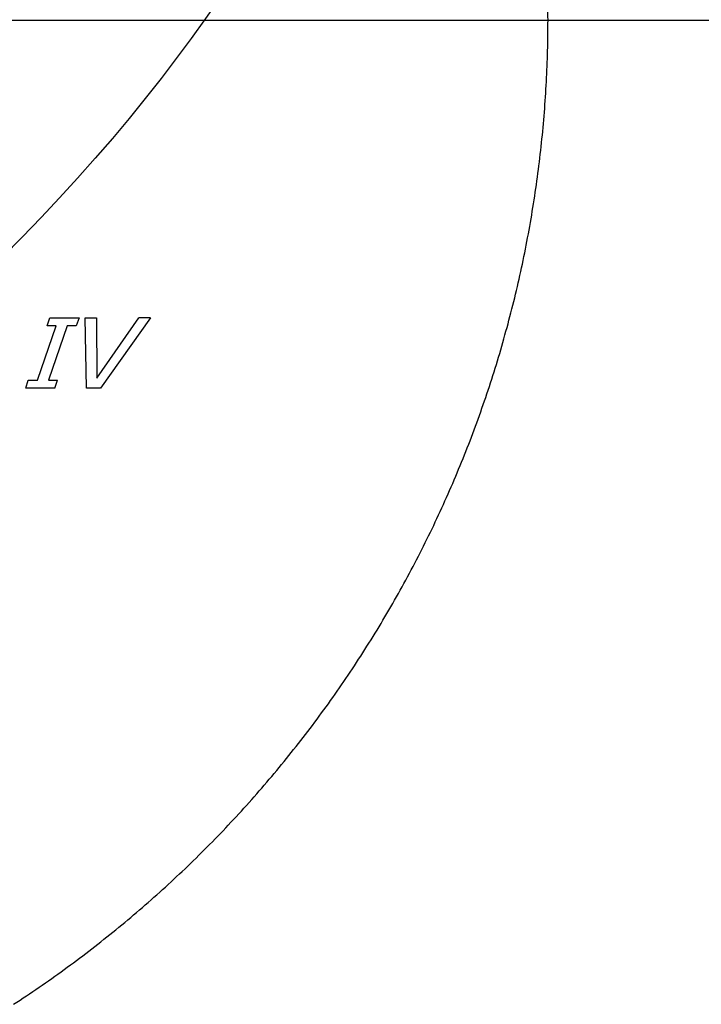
# Model space of a CAD drawing. Extents: x -2.5 to 4.6, y -4.8 to 2.5.
# Tile 5 of 8: x 1.37 to 2.83, y -2.1 to 0. Entities that reach past the tile are written whole.
import ezdxf

# ---------------------------------------------------------------- set-up
doc = ezdxf.new("R2010")
doc.units = 0
doc.header["$MEASUREMENT"] = 0
doc.linetypes.add('solid', pattern=[0])
doc.layers.add('1', color=7, linetype='solid')

msp = doc.modelspace()

# ---------------------------------------------------------------- linework, layer by layer
at = {"layer": '1', "color": 3, "linetype": 'solid'}
for p, q in [((0, 0), (4.3481, 0)), ((2.5, 0), (2.7806, 0)), ((1.4331, -0.6513), (1.4391, -0.6342)), ((1.4391, -0.6342), (1.5013, -0.6342)), ((1.5013, -0.6342), (1.4952, -0.6513)), ((1.5141, -0.6342), (1.5385, -0.6342)), ((1.5171, -0.7842), (1.5141, -0.6342)), ((1.5385, -0.6342), (1.539, -0.7626)), ((1.539, -0.7626), (1.6284, -0.6342)), ((1.6534, -0.6342), (1.5468, -0.7842)), ((1.6534, -0.6342), (1.6284, -0.6342)), ((1.4123, -0.767), (1.4524, -0.6513)), ((1.4524, -0.6513), (1.4331, -0.6513)), ((1.476, -0.6513), (1.4359, -0.767)), ((1.4952, -0.6513), (1.476, -0.6513)), ((1.3877, -0.7842), (1.393, -0.767)), ((1.393, -0.767), (1.4123, -0.767)), ((1.4359, -0.767), (1.4552, -0.767)), ((1.4498, -0.7842), (1.4552, -0.767)), ((1.4498, -0.7842), (1.3877, -0.7842)), ((1.5468, -0.7842), (1.5171, -0.7842))]:
    msp.add_line(p, q, dxfattribs=at)
at = {"layer": '1', "color": 3, "linetype": 'solid', "extrusion": (0.5, -0.707107, 0.5)}
msp.add_circle((0, 0), 2.5, dxfattribs=at)
at = {"layer": '1', "color": 3, "linetype": 'solid'}
for start, end in [(0, 3), (357, 360), (354, 357), (351, 354), (348, 351), (345, 348), (342, 345), (339, 342), (336, 339), (333, 336), (330, 333), (327, 330), (324, 327), (321, 324), (318, 321), (315, 318), (312, 315), (309, 312), (306, 309), (303, 306)]:
    msp.add_arc((0, 0), 2.5, start, end, dxfattribs=at)

doc.saveas('drawing.dxf')
